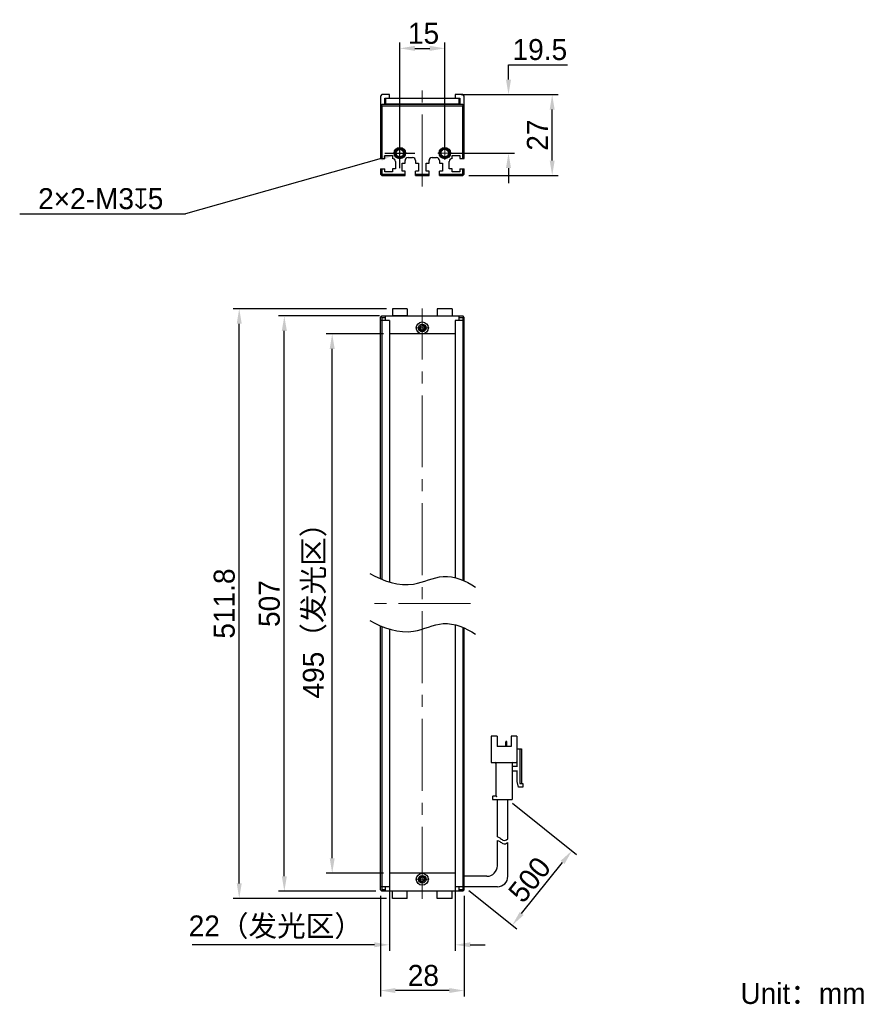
# Model space of a CAD drawing. Header units: millimetres. Extents: x 60 to 203, y 75 to 240.
import ezdxf

# ---------------------------------------------------------------- set-up
doc = ezdxf.new("R2010")
doc.units = ezdxf.units.MM
doc.header["$PDSIZE"] = -5
doc.linetypes.add('点画线', pattern=[18, 12, -2, 2, -2])
for name, color, linetype, lineweight in [('中心线层', 1, '点画线', 18), ('标注', 3, 'Continuous', 25), ('粗实线', 7, 'Continuous', 30), ('粗实线层', 7, 'Continuous', 35)]:
    doc.layers.add(name, color=color, linetype=linetype, lineweight=lineweight)
doc.styles.add('标准', font='txt', dxfattribs={"width": 0.667})
doc.dimstyles.new('CST Standard', dxfattribs={"dimtxt": 3.5, "dimasz": 2.5, "dimexe": 1, "dimexo": 1, "dimgap": 0.6, "dimtad": 1, "dimtoh": 1, "dimdsep": 46, "dimtxsty": 'Standard', "dimcen": -2.5, "dimdle": 5, "dimadec": 0, "dimazin": 2, "dimtfac": 1, "dimtofl": 0, "dimtmove": 0, "dimatfit": 0, "dimfxl": 1, "dimtolj": 1, "dimarcsym": 0})

# ---------------------------------------------------------------- blocks, each defined once
blk = doc.blocks.new('*X1')
at = {"layer": 'Defpoints', "color": 0}
for p in [(112.13, 187.11), (121.67, 187.11), (121.67, 97.11)]:
    blk.add_point(p, dxfattribs=at)
at = {"layer": '标注', "color": 0, "linetype": 'Continuous', "lineweight": -2, "ltscale": 3}
for p, q in [((120.67, 187.11), (111.13, 187.11)), ((120.67, 97.11), (111.13, 97.11))]:
    blk.add_line(p, q, dxfattribs=at)
at = {"layer": '标注', "color": 9, "linetype": 'Continuous', "lineweight": -2, "ltscale": 3}
blk.add_line((112.13, 99.61), (112.13, 184.61), dxfattribs=at)
at = {"layer": '标注', "color": 9}
for points in [[(112.54, 184.61), (111.71, 184.61), (112.13, 187.11)], [(111.71, 99.61), (112.54, 99.61), (112.13, 97.11)]]:
    blk.add_solid(points, dxfattribs=at)
at = {"layer": '标注', "color": 7, "insert": (109.21, 142.11), "char_height": 3.5, "attachment_point": 5, "rotation": 90}
blk.add_mtext('\\A1;{\\fFZLanTingHei-R-GBK|b0|i0|c134|p2;495（发光区）}', dxfattribs=at)
blk = doc.blocks.new('*X2')
at = {"layer": 'Defpoints', "color": 0}
for p in [(104.14, 190.11), (121.02, 190.11), (120.42, 94.11)]:
    blk.add_point(p, dxfattribs=at)
at = {"layer": '标注', "color": 0, "linetype": 'Continuous', "lineweight": -2, "ltscale": 3}
for p, q in [((120.02, 190.11), (103.14, 190.11)), ((119.42, 94.11), (103.14, 94.11))]:
    blk.add_line(p, q, dxfattribs=at)
at = {"layer": '标注', "color": 9, "linetype": 'Continuous', "lineweight": -2, "ltscale": 3}
blk.add_line((104.14, 96.61), (104.14, 187.61), dxfattribs=at)
at = {"layer": '标注', "color": 9}
for points in [[(104.56, 187.61), (103.72, 187.61), (104.14, 190.11)], [(103.72, 96.61), (104.56, 96.61), (104.14, 94.11)]]:
    blk.add_solid(points, dxfattribs=at)
at = {"layer": '标注', "color": 7, "insert": (101.65, 142.11), "char_height": 3.5, "attachment_point": 5, "rotation": 90}
blk.add_mtext('\\A1;{\\fFZLanTingHei-R-GBK|b0|i0|c134|p2;507}', dxfattribs=at)
blk = doc.blocks.new('*X3')
at = {"layer": 'Defpoints', "color": 0}
for p in [(121.67, 97.11), (132.67, 97.11), (121.67, 85.17)]:
    blk.add_point(p, dxfattribs=at)
at = {"layer": '标注', "color": 0, "linetype": 'Continuous', "lineweight": -2, "ltscale": 3}
for p, q in [((121.67, 96.11), (121.67, 84.17)), ((132.67, 96.11), (132.67, 84.17))]:
    blk.add_line(p, q, dxfattribs=at)
at = {"layer": '标注', "color": 9, "linetype": 'Continuous', "lineweight": -2, "ltscale": 3}
for p, q in [((119.17, 85.17), (88.77, 85.17)), ((135.17, 85.17), (137.67, 85.17))]:
    blk.add_line(p, q, dxfattribs=at)
at = {"layer": '标注', "color": 9}
for points in [[(119.17, 84.76), (119.17, 85.59), (121.67, 85.17)], [(135.17, 85.59), (135.17, 84.76), (132.67, 85.17)]]:
    blk.add_solid(points, dxfattribs=at)
at = {"layer": '标注', "color": 7, "insert": (102.72, 88.09), "char_height": 3.5, "attachment_point": 5}
blk.add_mtext('\\A1;\\A1;{\\fFZLanTingHei-R-GBK|b0|i0|c134|p2;22（发光区）}', dxfattribs=at)
blk = doc.blocks.new('*X4')
at = {"layer": 'Defpoints', "color": 0}
for p in [(120.17, 94.36), (134.17, 94.36), (120.17, 77.54)]:
    blk.add_point(p, dxfattribs=at)
at = {"layer": '标注', "color": 0, "linetype": 'Continuous', "lineweight": -2, "ltscale": 3}
for p, q in [((120.17, 93.36), (120.17, 76.54)), ((134.17, 93.36), (134.17, 76.54))]:
    blk.add_line(p, q, dxfattribs=at)
at = {"layer": '标注', "color": 9, "linetype": 'Continuous', "lineweight": -2, "ltscale": 3}
blk.add_line((131.67, 77.54), (122.67, 77.54), dxfattribs=at)
at = {"layer": '标注', "color": 9}
for points in [[(122.67, 77.96), (122.67, 77.13), (120.17, 77.54)], [(131.67, 77.13), (131.67, 77.96), (134.17, 77.54)]]:
    blk.add_solid(points, dxfattribs=at)
at = {"layer": '标注', "color": 7, "insert": (127.34, 80.04), "char_height": 3.5, "attachment_point": 5}
blk.add_mtext('\\A1;\\A1;{\\fFZLanTingHei-R-GBK|b0|i0|c134|p2;28}', dxfattribs=at)
blk = doc.blocks.new('*X5')
at = {"layer": 'Defpoints', "color": 0}
for p in [(130.92, 234.75), (123.42, 217.28), (130.92, 217.28)]:
    blk.add_point(p, dxfattribs=at)
at = {"layer": '标注', "color": 0, "linetype": 'Continuous', "lineweight": -2, "ltscale": 3}
for p, q in [((123.42, 218.28), (123.42, 235.75)), ((130.92, 218.28), (130.92, 235.75))]:
    blk.add_line(p, q, dxfattribs=at)
at = {"layer": '标注', "color": 9, "linetype": 'Continuous', "lineweight": -2, "ltscale": 3}
blk.add_line((125.92, 234.75), (128.42, 234.75), dxfattribs=at)
at = {"layer": '标注', "color": 9}
for points in [[(125.92, 235.17), (125.92, 234.33), (123.42, 234.75)], [(128.42, 234.33), (128.42, 235.17), (130.92, 234.75)]]:
    blk.add_solid(points, dxfattribs=at)
at = {"layer": '标注', "color": 7, "insert": (127.37, 237.24), "char_height": 3.5, "attachment_point": 5}
blk.add_mtext('\\A1;\\A1;{\\fFZLanTingHei-R-GBK|b0|i0|c134|p2;15}', dxfattribs=at)
blk = doc.blocks.new('*X6')
at = {"layer": 'Defpoints', "color": 0}
for p in [(132.67, 227.03), (141.55, 227.03), (130.92, 217.28)]:
    blk.add_point(p, dxfattribs=at)
at = {"layer": '标注', "color": 9, "linetype": 'Continuous', "lineweight": -2, "ltscale": 3}
for p, q in [((141.55, 232.03), (151.4, 232.03)), ((141.55, 229.53), (141.55, 232.03)), ((141.55, 214.78), (141.55, 212.28))]:
    blk.add_line(p, q, dxfattribs=at)
at = {"layer": '标注', "color": 0, "linetype": 'Continuous', "lineweight": -2, "ltscale": 3}
for p, q in [((133.67, 227.03), (142.55, 227.03)), ((131.92, 217.28), (142.55, 217.28))]:
    blk.add_line(p, q, dxfattribs=at)
at = {"layer": '标注', "color": 9}
for points in [[(141.13, 229.53), (141.97, 229.53), (141.55, 227.03)], [(141.97, 214.78), (141.13, 214.78), (141.55, 217.28)]]:
    blk.add_solid(points, dxfattribs=at)
at = {"layer": '标注', "color": 7, "insert": (146.78, 234.53), "char_height": 3.5, "attachment_point": 5}
blk.add_mtext('\\A1;\\A1;{\\fFZLanTingHei-R-GBK|b0|i0|c134|p2;19.5}', dxfattribs=at)
blk = doc.blocks.new('*X7')
at = {"layer": 'Defpoints', "color": 0}
for p in [(96.61, 191.31), (122.17, 191.31), (122.17, 92.91)]:
    blk.add_point(p, dxfattribs=at)
at = {"layer": '标注', "color": 0, "linetype": 'Continuous', "lineweight": -2, "ltscale": 3}
for p, q in [((121.17, 191.31), (95.61, 191.31)), ((121.17, 92.91), (95.61, 92.91))]:
    blk.add_line(p, q, dxfattribs=at)
at = {"layer": '标注', "color": 9, "linetype": 'Continuous', "lineweight": -2, "ltscale": 3}
blk.add_line((96.61, 95.41), (96.61, 188.81), dxfattribs=at)
at = {"layer": '标注', "color": 9}
for points in [[(97.03, 188.81), (96.2, 188.81), (96.61, 191.31)], [(96.2, 95.41), (97.03, 95.41), (96.61, 92.91)]]:
    blk.add_solid(points, dxfattribs=at)
at = {"layer": '标注', "color": 7, "insert": (94.13, 142.11), "char_height": 3.5, "attachment_point": 5, "rotation": 90}
blk.add_mtext('\\A1;{\\fFZLanTingHei-R-GBK|b0|i0|c134|p2;511.8}', dxfattribs=at)
blk = doc.blocks.new('*X8')
at = {"layer": 'Defpoints', "color": 0}
for p in [(122.69, 217.08), (124.14, 217.49)]:
    blk.add_point(p, dxfattribs=at)
at = {"layer": '标注', "color": 0, "linetype": 'Continuous', "ltscale": 3}
for p, q in [((123.42, 214.78), (123.42, 219.78)), ((120.92, 217.28), (125.92, 217.28))]:
    blk.add_line(p, q, dxfattribs=at)
at = {"layer": '标注', "color": 9, "linetype": 'Continuous', "lineweight": -2, "ltscale": 3}
for p in [(120.29, 216.4), (59.98, 207.16)]:
    blk.add_line(p, (87.63, 207.16), dxfattribs=at)
at = {"layer": '标注', "color": 9}
blk.add_solid([(120.4, 216), (120.17, 216.8), (122.69, 217.08)], dxfattribs=at)
at = {"layer": '标注', "color": 7, "insert": (73.5, 209.65), "char_height": 3.5, "attachment_point": 5}
blk.add_mtext('\\A1;\\A1;{\\fFZLanTingHei-R-GBK|b0|i0|c134|p2;2×2-M3\\Fgdt.shx|c168;x\\fFZLanTingHei-R-GBK|b0|i0|c134|p2;5\\P}', dxfattribs=at)
blk = doc.blocks.new('*X9')
at = {"layer": 'Defpoints', "color": 0}
for p in [(141.44, 109.44), (152.14, 100.88), (134.17, 94.86)]:
    blk.add_point(p, dxfattribs=at)
at = {"layer": '标注', "color": 0, "linetype": 'Continuous', "lineweight": -2, "ltscale": 3}
for p, q in [((142.22, 108.81), (152.92, 100.26)), ((134.95, 94.23), (142.96, 87.82))]:
    blk.add_line(p, q, dxfattribs=at)
at = {"layer": '标注', "color": 9, "linetype": 'Continuous', "lineweight": -2, "ltscale": 3}
blk.add_line((143.74, 90.39), (150.58, 98.93), dxfattribs=at)
at = {"layer": '标注', "color": 9}
for points in [[(150.9, 98.67), (150.25, 99.19), (152.14, 100.88)], [(143.42, 90.65), (144.07, 90.13), (142.18, 88.44)]]:
    blk.add_solid(points, dxfattribs=at)
at = {"layer": '标注', "color": 7, "insert": (145.07, 96.04), "char_height": 3.5, "attachment_point": 5, "rotation": 51.3402}
blk.add_mtext('\\A1;{\\fFZLanTingHei-R-GBK|b0|i0|c134|p2;500}', dxfattribs=at)
blk = doc.blocks.new('*X10')
at = {"layer": 'Defpoints', "color": 0}
for p in [(133.92, 227.03), (148.84, 227.03), (133.92, 213.53)]:
    blk.add_point(p, dxfattribs=at)
at = {"layer": '标注', "color": 0, "linetype": 'Continuous', "lineweight": -2, "ltscale": 3}
for p, q in [((134.92, 227.03), (149.84, 227.03)), ((134.92, 213.53), (149.84, 213.53))]:
    blk.add_line(p, q, dxfattribs=at)
at = {"layer": '标注', "color": 9, "linetype": 'Continuous', "lineweight": -2, "ltscale": 3}
blk.add_line((148.84, 216.03), (148.84, 224.53), dxfattribs=at)
at = {"layer": '标注', "color": 9}
for points in [[(149.25, 224.53), (148.42, 224.53), (148.84, 227.03)], [(148.42, 216.03), (149.25, 216.03), (148.84, 213.53)]]:
    blk.add_solid(points, dxfattribs=at)
at = {"layer": '标注', "color": 7, "insert": (146.37, 220.28), "char_height": 3.5, "attachment_point": 5, "rotation": 90}
blk.add_mtext('\\A1;\\A1;{\\fFZLanTingHei-R-GBK|b0|i0|c134|p2;27}', dxfattribs=at)

msp = doc.modelspace()

# ---------------------------------------------------------------- linework, layer by layer
at = {"layer": '中心线层', "color": 0}
for p, q in [((127.1652, 211.7119), (127.1652, 228.9299)), ((124.5564, 217.2841), (122.2739, 217.2841)), ((124.5564, 217.2841), (122.6902, 217.2841)), ((123.4152, 216.1428), (123.4152, 218.4253)), ((132.0564, 217.2841), (129.7739, 217.2841)), ((132.0564, 217.2841), (130.1902, 217.2841)), ((130.9152, 216.1428), (130.9152, 218.4253)), ((127.1652, 92.8554), (127.1652, 191.3554)), ((127.1652, 189.2466), (127.1652, 187.3804)), ((127.1652, 189.2466), (127.1652, 186.9641)), ((128.3064, 188.1054), (126.0239, 188.1054)), ((135.1953, 142.1054), (119.135, 142.1054)), ((127.1652, 97.2466), (127.1652, 95.3804)), ((127.1652, 97.2466), (127.1652, 94.9641)), ((128.3064, 96.1054), (126.0239, 96.1054))]:
    msp.add_line(p, q, dxfattribs=at)
at = {"layer": '粗实线', "color": 0, "ltscale": 3}
for p, q in [((120.4152, 227.0341), (120.1652, 226.7841)), ((120.1652, 226.7841), (120.1652, 216.3841)), ((121.6652, 227.0341), (120.4152, 227.0341)), ((121.6652, 226.4341), (121.6652, 227.0341)), ((132.6652, 227.0341), (132.6652, 226.4341)), ((133.9152, 227.0341), (132.6652, 227.0341)), ((134.1652, 226.7841), (133.9152, 227.0341)), ((134.1652, 216.3841), (134.1652, 226.7841)), ((120.4152, 225.3827), (120.1652, 225.1327)), ((120.4152, 225.1327), (120.2902, 225.2577)), ((133.9152, 225.3827), (120.4152, 225.3827)), ((120.4152, 225.1327), (120.4152, 216.3841)), ((133.9152, 225.1327), (120.4152, 225.1327)), ((120.9152, 225.3827), (120.9152, 226.4341)), ((120.9152, 226.4341), (133.4152, 226.4341)), ((121.6652, 225.4328), (120.9152, 225.4327)), ((121.0152, 226.4341), (121.0152, 225.4827)), ((121.0152, 225.4827), (133.3152, 225.4837)), ((121.6652, 225.3828), (121.6652, 225.4328)), ((132.6652, 225.4328), (133.4152, 225.4327)), ((132.6652, 225.3827), (132.6652, 225.4328)), ((133.3152, 225.4837), (133.3152, 226.4341)), ((133.4152, 226.4341), (133.4152, 225.3827)), ((134.1652, 225.1327), (133.9152, 225.3827)), ((134.0402, 225.2577), (133.9152, 225.1327)), ((133.9152, 216.3841), (133.9152, 225.1327)), ((120.9152, 216.3841), (120.9152, 216.8841)), ((120.9152, 216.8841), (122.1652, 216.8841)), ((122.1652, 216.8841), (122.1652, 216.3841)), ((132.1652, 216.8841), (133.4152, 216.8841)), ((132.1652, 216.3841), (132.1652, 216.8841)), ((133.4152, 216.8841), (133.4152, 216.3841)), ((120.1652, 216.3841), (120.9152, 216.3841)), ((122.6652, 215.8841), (122.6652, 214.6341)), ((123.7902, 215.5841), (124.2902, 215.5841)), ((123.7902, 214.2841), (123.7902, 215.5841)), ((124.2902, 215.5841), (124.2902, 216.0341)), ((124.7902, 216.5341), (125.5402, 216.5341)), ((126.0402, 216.0341), (126.0402, 215.5841)), ((126.0402, 215.5841), (126.5402, 215.5841)), ((126.5402, 215.5841), (126.5402, 214.2841)), ((127.7902, 215.5841), (128.2902, 215.5841)), ((127.7902, 214.2841), (127.7902, 215.5841)), ((128.2902, 215.5841), (128.2902, 216.0341)), ((128.7902, 216.5341), (129.5402, 216.5341)), ((130.0402, 216.0341), (130.0402, 215.5841)), ((130.0402, 215.5841), (130.5402, 215.5841)), ((130.5402, 215.5841), (130.5402, 214.2841)), ((131.6652, 214.6341), (131.6652, 215.8841)), ((133.4152, 216.3841), (134.1652, 216.3841)), ((120.1652, 214.6341), (120.1652, 213.7841)), ((120.1652, 214.6341), (120.9152, 214.6341)), ((120.1652, 213.7841), (120.4152, 213.8876)), ((120.1652, 213.7841), (120.4152, 213.5341)), ((120.4152, 214.6341), (120.4152, 213.8876)), ((120.4152, 213.8876), (120.5187, 213.7841)), ((120.4152, 213.5341), (120.5187, 213.7841)), ((120.5187, 213.7841), (124.2902, 213.7841)), ((120.9152, 214.1341), (120.9152, 214.6341)), ((122.1652, 214.1341), (120.9152, 214.1341)), ((122.6652, 214.6341), (122.1652, 214.6341)), ((122.1652, 214.6341), (122.1652, 214.1341)), ((124.2902, 214.2841), (123.7902, 214.2841)), ((124.2902, 213.5341), (124.2902, 214.2841)), ((126.5402, 214.2841), (126.0402, 214.2841)), ((126.0402, 213.5341), (126.0402, 214.2841)), ((126.0402, 213.7841), (128.2902, 213.7841)), ((128.2902, 214.2841), (127.7902, 214.2841)), ((128.2902, 213.5341), (128.2902, 214.2841)), ((130.5402, 214.2841), (130.0402, 214.2841)), ((130.0402, 213.5341), (130.0402, 214.2841)), ((130.0402, 213.7841), (133.8116, 213.7841)), ((132.1652, 214.6341), (131.6652, 214.6341)), ((132.1652, 214.1341), (132.1652, 214.6341)), ((133.4152, 214.1341), (132.1652, 214.1341)), ((133.4152, 214.6341), (134.1652, 214.6341)), ((133.4152, 214.6341), (133.4152, 214.1341)), ((133.8116, 213.7841), (133.9152, 213.8876)), ((133.9152, 213.5341), (133.8116, 213.7841)), ((133.9152, 213.8876), (133.9152, 214.6341)), ((134.1652, 213.7841), (133.9152, 213.8876)), ((133.9152, 213.5341), (134.1652, 213.7841)), ((134.1652, 213.7841), (134.1652, 214.6341)), ((120.4152, 213.5341), (124.2902, 213.5341)), ((126.0402, 213.5341), (128.2902, 213.5341)), ((130.0402, 213.5341), (133.9152, 213.5341)), ((122.1652, 191.3054), (122.1652, 190.1054)), ((124.6652, 191.3054), (122.1652, 191.3054)), ((124.6652, 191.3054), (124.6652, 190.1054)), ((129.6652, 191.3054), (129.6652, 190.1054)), ((132.1652, 191.3054), (129.6652, 191.3054)), ((132.1652, 191.3054), (132.1652, 190.1054)), ((120.1652, 189.8554), (120.4152, 190.1054)), ((120.1652, 146.2439), (120.1652, 189.8554)), ((121.6652, 189.3554), (120.1652, 189.3554)), ((120.2901, 189.9803), (120.4151, 189.8554)), ((120.4151, 189.8554), (121.0152, 189.8554)), ((120.4151, 189.8554), (120.4151, 146.1323)), ((120.4152, 190.1054), (133.9152, 190.1054)), ((121.0152, 189.3554), (121.0152, 190.1054)), ((121.6652, 189.3554), (121.6652, 145.654)), ((124.6652, 190.1054), (122.1652, 190.1054)), ((134.1652, 189.3554), (132.6652, 189.3554)), ((132.6652, 189.3554), (132.6652, 146.5061)), ((133.3152, 189.3554), (133.3152, 190.1054)), ((133.3152, 189.8554), (133.9152, 189.8554)), ((134.1652, 189.8554), (133.9152, 190.1054)), ((133.9152, 189.8554), (134.0402, 189.9804)), ((133.9152, 189.8554), (133.9152, 146.0582)), ((134.1652, 145.9443), (134.1652, 189.8554)), ((132.6652, 187.1054), (121.6652, 187.1054)), ((120.1652, 94.3554), (120.1652, 138.3798)), ((120.4151, 138.2682), (120.4152, 94.3554)), ((132.6652, 138.642), (132.6652, 94.8554)), ((133.9152, 138.1941), (133.9152, 94.3554)), ((134.1652, 94.3554), (134.1652, 138.0802)), ((121.6652, 137.7899), (121.6652, 94.8554)), ((139.6345, 119.997), (138.6428, 119.997)), ((138.6428, 119.997), (138.6428, 115.6804)), ((139.6345, 119.997), (139.6345, 118.247)), ((142.9595, 119.997), (141.9678, 119.997)), ((141.9678, 119.997), (141.9678, 118.247)), ((142.9595, 119.997), (142.9595, 115.6804)), ((141.0924, 118.247), (141.0924, 119.052)), ((141.2386, 119.1104), (141.1508, 119.1104)), ((141.297, 118.247), (141.297, 119.052)), ((141.9678, 118.247), (139.6345, 118.247)), ((142.9595, 117.897), (143.7178, 117.897)), ((143.0178, 117.197), (142.9595, 117.197)), ((143.0178, 114.8637), (143.0178, 117.897)), ((143.4261, 117.897), (143.4261, 112.1804)), ((143.7178, 117.897), (143.7178, 112.0637)), ((138.7595, 115.5637), (142.8428, 115.5637)), ((139.4595, 115.447), (139.4595, 110.022)), ((142.1428, 115.447), (142.1428, 109.4387)), ((142.2595, 114.9804), (143.0178, 114.9804)), ((143.0178, 114.1637), (142.2595, 114.1637)), ((143.0178, 112.4137), (143.0178, 114.2804)), ((143.1928, 111.4804), (143.0178, 112.4137)), ((143.5428, 112.0637), (143.9511, 112.0637)), ((143.9511, 112.0637), (143.9511, 111.4804)), ((143.9511, 111.4804), (143.1928, 111.4804)), ((138.8761, 109.9054), (138.8761, 109.4387)), ((138.8761, 109.4387), (142.1428, 109.4387)), ((138.9928, 110.022), (139.4595, 110.022)), ((139.6928, 103.1614), (139.6928, 109.4387)), ((141.4428, 102.8422), (141.4428, 109.4387)), ((139.6928, 98.3554), (139.6928, 102.5629)), ((141.4428, 96.6054), (141.4428, 102.2437)), ((132.6652, 97.1054), (121.6652, 97.1054)), ((137.9428, 96.6054), (134.1652, 96.6054)), ((121.6652, 94.8554), (120.1652, 94.8554)), ((120.4152, 94.1054), (120.1652, 94.3554)), ((120.4152, 94.3554), (120.2902, 94.2304)), ((121.0152, 94.3554), (120.4152, 94.3554)), ((133.9152, 94.1054), (120.4152, 94.1054)), ((121.0152, 94.1054), (121.0152, 94.8554)), ((122.1652, 92.9054), (122.1652, 94.1054)), ((124.6652, 92.9054), (124.6652, 94.1054)), ((129.6652, 92.9054), (129.6652, 94.1054)), ((132.1652, 92.9054), (132.1652, 94.1054)), ((134.1652, 94.8554), (132.6652, 94.8554)), ((133.3152, 94.1054), (133.3152, 94.8554)), ((133.9152, 94.3554), (133.3152, 94.3554)), ((134.1652, 94.3554), (133.9152, 94.1054)), ((134.0402, 94.2304), (133.9152, 94.3554)), ((139.6928, 94.8554), (134.1652, 94.8554)), ((124.6652, 92.9054), (122.1652, 92.9054)), ((132.1652, 92.9054), (129.6652, 92.9054))]:
    msp.add_line(p, q, dxfattribs=at)
for centre, radius in [((123.4152, 217.2841), 0.95), ((123.4152, 217.2841), 0.8), ((123.4152, 217.2841), 0.625), ((130.9152, 217.2841), 0.95), ((130.9152, 217.2841), 0.8), ((130.9152, 217.2841), 0.625), ((127.1654, 188.1054), 1), ((127.1651, 188.1054), 0.625), ((127.1652, 188.1054), 0.4), ((127.165, 96.1054), 1), ((127.1652, 96.1054), 0.625), ((127.1652, 96.1054), 0.4)]:
    msp.add_circle(centre, radius, dxfattribs=at)
for centre, radius, start, end in [((123.4152, 217.2841), 0.75, 255, 195), ((130.9152, 217.2841), 0.75, 255, 195), ((122.1652, 215.8841), 0.5, 360, 90), ((124.7902, 216.0341), 0.5, 90, 180), ((125.5402, 216.0341), 0.5, 0, 90), ((128.7902, 216.0341), 0.5, 90, 180), ((129.5402, 216.0341), 0.5, 0, 90), ((132.1652, 215.8841), 0.5, 90, 180), ((127.1652, 188.1054), 0.5, 165, 105), ((127.1654, 188.1054), 0.3667, 25.932154, 154.217671), ((127.1654, 188.1054), 0.3667, 205.782329, 334.067846), ((141.1508, 119.052), 0.0583, 90, 180), ((141.2386, 119.052), 0.0583, 0, 90), ((138.7595, 115.6804), 0.1167, 180, 270), ((139.3428, 115.447), 0.1167, 0, 90), ((142.2595, 115.447), 0.1167, 90, 180), ((142.2595, 115.097), 0.1167, 180, 270), ((142.8428, 115.6804), 0.1167, 270, 0), ((142.2595, 114.047), 0.1167, 90, 180), ((143.5428, 112.1804), 0.1167, 180, 270), ((138.9928, 109.9054), 0.1167, 90, 180), ((137.9428, 98.3554), 1.75, 270, 0), ((127.1652, 96.1054), 0.5, 345, 285), ((127.165, 96.1054), 0.3667, 25.782329, 154.067846), ((127.165, 96.1054), 0.3667, 205.932154, 334.217671), ((139.6928, 96.6054), 1.75, 270, 0)]:
    msp.add_arc(centre, radius, start, end, dxfattribs=at)
for points, knots in [([(126.8351, 188.2648), (126.8233, 188.2403), (126.8072, 188.1873), (126.8023, 188.1327), (126.8023, 188.1054)], [0, 0, 0, 0, 517.62005592, 1035.73596879, 1035.73596879, 1035.73596879, 1035.73596879]), ([(126.8023, 188.1054), (126.8023, 188.078), (126.8072, 188.0234), (126.8233, 187.9704), (126.8351, 187.9459)], [0, 0, 0, 0, 517.71928566, 1034.95051081, 1034.95051081, 1034.95051081, 1034.95051081]), ([(127.5284, 188.1054), (127.5284, 188.1328), (127.5234, 188.1878), (127.5071, 188.241), (127.4951, 188.2657)], [0, 0, 0, 0, 518.61209661, 1036.72437866, 1036.72437866, 1036.72437866, 1036.72437866]), ([(127.4951, 187.945), (127.5071, 187.9697), (127.5234, 188.0229), (127.5284, 188.0779), (127.5284, 188.1054)], [0, 0, 0, 0, 517.71510545, 1035.93741393, 1035.93741393, 1035.93741393, 1035.93741393]), ([(118.4357, 147.1481), (120.5929, 145.8842), (125.0581, 144.3342), (130.7339, 147.4935), (134.4628, 145.9382), (136.0143, 144.8707)], [0, 0, 0, 0, 7.5004695, 12.58583402, 18.2356658, 18.2356658, 18.2356658, 18.2356658]), ([(118.4357, 139.284), (120.5929, 138.0201), (125.0581, 136.4701), (130.7339, 139.6293), (134.4628, 138.0741), (136.0143, 137.0066)], [0, 0, 0, 0, 7.5004695, 12.58583402, 18.2356658, 18.2356658, 18.2356658, 18.2356658]), ([(139.4595, 110.022), (139.461, 110.0205), (139.4665, 110.015), (139.4774, 110.0041), (139.4932, 109.9883), (139.5121, 109.9694), (139.5328, 109.9487), (139.5544, 109.9271), (139.5689, 109.9126), (139.5761, 109.9054)], [0, 0, 0, 0, 92.83648257, 328.94725692, 657.1998062, 1044.35547295, 1467.21070068, 1906.29785893, 2342.28884627, 2342.28884627, 2342.28884627, 2342.28884627]), ([(139.6928, 103.1614), (139.832, 103.14), (140.1522, 103.0237), (140.7031, 102.4671), (141.1634, 102.6429), (141.4428, 102.8422)], [0, 0, 0, 0, 253.19435259, 596.52537353, 1100.21800003, 1100.21800003, 1100.21800003, 1100.21800003]), ([(139.6928, 102.5629), (139.832, 102.5415), (140.1522, 102.4252), (140.7031, 101.8686), (141.1634, 102.0443), (141.4428, 102.2437)], [0, 0, 0, 0, 252.92081783, 595.88092619, 1099.02939585, 1099.02939585, 1099.02939585, 1099.02939585]), ([(126.8352, 96.2657), (126.8232, 96.241), (126.8069, 96.1878), (126.8019, 96.1328), (126.8019, 96.1054)], [0, 0, 0, 0, 357.05802667, 714.46586139, 714.46586139, 714.46586139, 714.46586139]), ([(126.8019, 96.1054), (126.8019, 96.0779), (126.8069, 96.0229), (126.8232, 95.9697), (126.8352, 95.945)], [0, 0, 0, 0, 357.24612925, 714.14796106, 714.14796106, 714.14796106, 714.14796106]), ([(127.5281, 96.1054), (127.5281, 96.1327), (127.5231, 96.1873), (127.5071, 96.2403), (127.4952, 96.2648)], [0, 0, 0, 0, 358.98112231, 717.62382859, 717.62382859, 717.62382859, 717.62382859]), ([(127.4952, 95.9459), (127.5071, 95.9704), (127.5231, 96.0234), (127.5281, 96.078), (127.5281, 96.1054)], [0, 0, 0, 0, 358.48447353, 717.3123592, 717.3123592, 717.3123592, 717.3123592])]:
    msp.add_open_spline(points, degree=3, knots=knots, dxfattribs=at)

# ---------------------------------------------------------------- texts
at = {"layer": '粗实线层', "color": 0, "insert": (180.2464, 78.8056), "char_height": 3.5, "width": 42.992139, "attachment_point": 1, "style": '标准'}
msp.add_mtext('{\\W1;\\fFZLanTingHei-R-GBK|b0|i0|c134|p2;Unit：mm}', dxfattribs=at)

# ---------------------------------------------------------------- dimensions: what is measured, and where the dimension line sits
at = {"layer": '标注', "color": 0, "ltscale": 3}
for base, p1, p2, angle, text, override, picture, middle in [((130.9152, 234.7502), (123.4152, 217.2841), (130.9152, 217.2841), 0, '\\A1;{\\fFZLanTingHei-R-GBK|b0|i0|c134|p2;<>}', {"dimlfac": 2, "dimtxsty": 'Standard', "dimsah": 1, "dimclrd": 9, "dimclrt": 7, "dimtzin": 8}, '*X5', (127.3733, 234.7502)), ((152.1371, 100.8832), (134.1652, 94.8554), (141.4428, 109.4387), 51.340192, '{\\fFZLanTingHei-R-GBK|b0|i0|c134|p2;500}', {"dimlfac": 2, "dimtxsty": 'Standard', "dimsah": 1, "dimclrd": 9, "dimclrt": 7, "dimtzin": 0}, '*X9', (147.0164, 94.4823))]:
    dim = msp.add_linear_dim(base=base, p1=p1, p2=p2, angle=angle, text=text, dimstyle='CST Standard', override=override, dxfattribs=at)
    dim.commit()
    dim.dimension.update_dxf_attribs({"geometry": picture, "text_midpoint": middle, "dimtype": 160})
for base, p1, p2, text, picture, middle in [((141.5503, 227.0341), (130.9152, 217.2841), (132.6652, 227.0341), '\\A1;{\\fFZLanTingHei-R-GBK|b0|i0|c134|p2;<>}', '*X6', (146.7773, 234.5307)), ((148.8362, 227.0341), (133.9152, 213.5341), (133.9152, 227.0341), '\\A1;{\\fFZLanTingHei-R-GBK|b0|i0|c134|p2;<>}', '*X10', (146.3671, 220.2841)), ((96.6148, 191.3054), (122.1652, 92.9054), (122.1652, 191.3054), '{\\fFZLanTingHei-R-GBK|b0|i0|c134|p2;511.8}', '*X7', (94.1274, 142.1054)), ((104.1409, 190.1054), (120.4152, 94.1054), (121.0152, 190.1054), '{\\fFZLanTingHei-R-GBK|b0|i0|c134|p2;507}', '*X2', (101.6535, 142.1054)), ((112.1273, 187.1054), (121.6652, 97.1054), (121.6652, 187.1054), '{\\fFZLanTingHei-R-GBK|b0|i0|c134|p2;495（发光区）}', '*X1', (109.2093, 142.1054))]:
    dim = msp.add_linear_dim(base=base, p1=p1, p2=p2, angle=90, text=text, dimstyle='CST Standard', override={"dimlfac": 2, "dimtxsty": 'Standard', "dimsah": 1, "dimclrd": 9, "dimclrt": 7, "dimtzin": 8}, dxfattribs=at)
    dim.commit()
    dim.dimension.update_dxf_attribs({"geometry": picture, "text_midpoint": middle})
dim = msp.add_diameter_dim_2p(p1=(124.1368, 217.4883), p2=(122.6935, 217.0798), text='\\A1;{\\fFZLanTingHei-R-GBK|b0|i0|c134|p2;2×2-M3\\Fgdt.shx|c168;x\\fFZLanTingHei-R-GBK|b0|i0|c134|p2;5\\P}', dimstyle='CST Standard', override={"dimlfac": 2, "dimpost": '2×2-M<>{\\fcxgdtshp;b}5\\X(此处端板螺丝可根据需要拆装)', "dimtxsty": 'Standard', "dimsah": 1, "dimclrd": 9, "dimclrt": 7, "dimtzin": 8}, dxfattribs=at)
dim.commit()
dim.dimension.update_dxf_attribs({"geometry": '*X8', "text_midpoint": (73.5045, 207.1574), "dimtype": 163})
for base, p1, p2, override, picture, middle in [((121.6652, 85.1743), (132.6652, 97.1054), (121.6652, 97.1054), {"dimlfac": 2, "dimpost": '（发光区）', "dimtxsty": 'Standard', "dimsah": 1, "dimclrd": 9, "dimclrt": 7, "dimtzin": 8}, '*X3', (102.7157, 85.1743)), ((120.1652, 77.5426), (134.1652, 94.3554), (120.1652, 94.3554), {"dimlfac": 2, "dimtxsty": 'Standard', "dimsah": 1, "dimclrd": 9, "dimclrt": 7, "dimtzin": 8}, '*X4', (127.3376, 77.5426))]:
    dim = msp.add_linear_dim(base=base, p1=p1, p2=p2, text='\\A1;{\\fFZLanTingHei-R-GBK|b0|i0|c134|p2;<>}', dimstyle='CST Standard', override=override, dxfattribs=at)
    dim.commit()
    dim.dimension.update_dxf_attribs({"geometry": picture, "text_midpoint": middle, "dimtype": 160})

doc.saveas('drawing.dxf')
